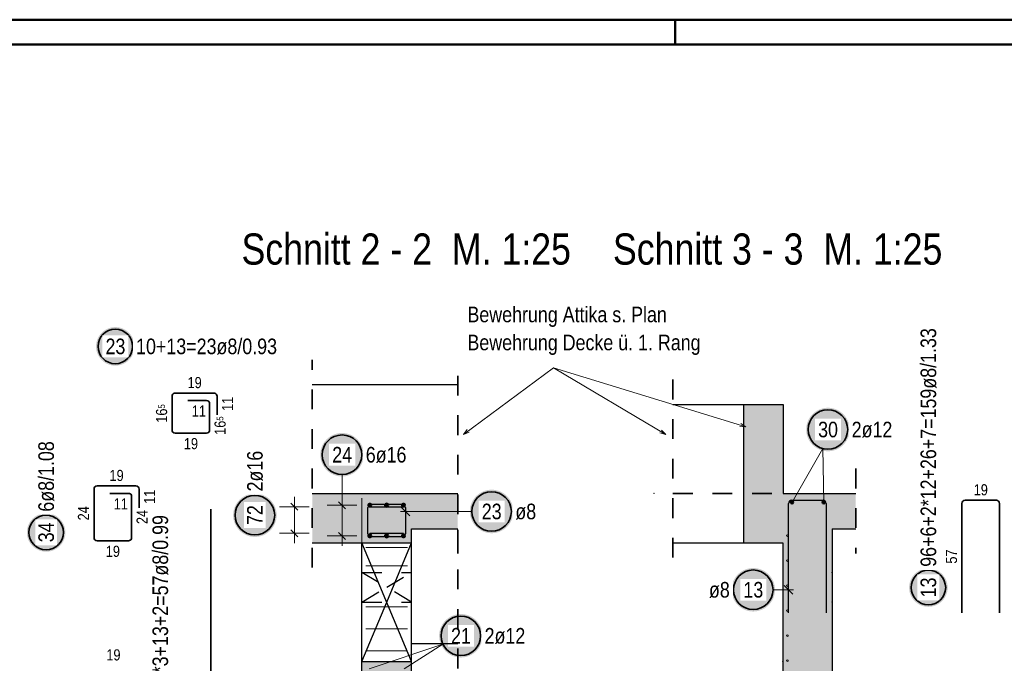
# Model space of a CAD drawing. Header units: millimetres. Extents: x -4.8 to 37.2, y -12 to 28.3.
# Tile 79 of 82: x 28.2 to 33.2, y 17.8 to 21. Entities that reach past the tile are written whole.
import ezdxf

# ---------------------------------------------------------------- set-up
doc = ezdxf.new("R2010")
doc.units = ezdxf.units.MM
doc.linetypes.add('HIDDEN', pattern=[0.375, 0.25, -0.125])
doc.layers.add('Achsen', color=7, linetype='Continuous', lineweight=20)
doc.layers.add('nplo Bewehrung', color=7, linetype='Continuous', lineweight=20)
doc.styles.add('Arial Narrow', font='ARIALN.TTF')

msp = doc.modelspace()

# ---------------------------------------------------------------- hatches: boundary and pattern name
at = {"lineweight": 25, "true_color": 0xffffff}
for points in [[(28.76707, 19.372944), (28.76701, 19.376347), (28.766832, 19.379745), (28.766536, 19.383136), (28.766121, 19.386513), (28.765589, 19.389875), (28.764939, 19.393215), (28.764174, 19.396531), (28.763293, 19.399819), (28.762298, 19.403073), (28.76119, 19.406291), (28.75997, 19.409468), (28.758641, 19.412601), (28.757202, 19.415685), (28.755657, 19.418717), (28.754007, 19.421694), (28.752255, 19.424611), (28.750401, 19.427465), (28.748449, 19.430253), (28.746401, 19.432971), (28.744259, 19.435616), (28.742026, 19.438184), (28.739705, 19.440673), (28.737299, 19.44308), (28.73481, 19.445401), (28.732242, 19.447633), (28.729597, 19.449775), (28.726879, 19.451823), (28.724091, 19.453775), (28.721237, 19.455629), (28.71832, 19.457381), (28.715343, 19.459031), (28.712311, 19.460576), (28.709227, 19.462015), (28.706094, 19.463344), (28.702917, 19.464564), (28.699699, 19.465672), (28.696444, 19.466667), (28.693157, 19.467548), (28.689841, 19.468313), (28.686501, 19.468963), (28.683139, 19.469495), (28.679761, 19.46991), (28.676371, 19.470206), (28.672973, 19.470385), (28.66957, 19.470444), (28.666167, 19.470385), (28.662769, 19.470206), (28.659378, 19.46991), (28.656, 19.469495), (28.652639, 19.468963), (28.649298, 19.468313), (28.645982, 19.467548), (28.642695, 19.466667), (28.639441, 19.465672), (28.636223, 19.464564), (28.633046, 19.463344), (28.629913, 19.462015), (28.626829, 19.460576), (28.623796, 19.459031), (28.62082, 19.457381), (28.617903, 19.455629), (28.615049, 19.453775), (28.612261, 19.451823), (28.609543, 19.449775), (28.606898, 19.447633), (28.60433, 19.445401), (28.601841, 19.44308), (28.599434, 19.440673), (28.597113, 19.438184), (28.59488, 19.435616), (28.592739, 19.432971), (28.590691, 19.430253), (28.588739, 19.427465), (28.586885, 19.424611), (28.585132, 19.421694), (28.583482, 19.418717), (28.581937, 19.415685), (28.580499, 19.412601), (28.579169, 19.409468), (28.57795, 19.406291), (28.576842, 19.403073), (28.575847, 19.399819), (28.574966, 19.396531), (28.5742, 19.393215), (28.573551, 19.389875), (28.573019, 19.386513), (28.572604, 19.383136), (28.572307, 19.379745), (28.572129, 19.376347), (28.57207, 19.372944), (28.572129, 19.369541), (28.572307, 19.366143), (28.572604, 19.362752), (28.573019, 19.359375), (28.573551, 19.356013), (28.5742, 19.352673), (28.574966, 19.349357), (28.575847, 19.346069), (28.576842, 19.342815), (28.57795, 19.339597), (28.579169, 19.33642), (28.580499, 19.333287), (28.581937, 19.330203), (28.583482, 19.327171), (28.585132, 19.324194), (28.586885, 19.321277), (28.588739, 19.318423), (28.590691, 19.315635), (28.592739, 19.312917), (28.59488, 19.310272), (28.597113, 19.307704), (28.599434, 19.305215), (28.601841, 19.302808), (28.60433, 19.300487), (28.606898, 19.298255), (28.609543, 19.296113), (28.612261, 19.294065), (28.615049, 19.292113), (28.617903, 19.290259), (28.62082, 19.288507), (28.623796, 19.286857), (28.626829, 19.285312), (28.629913, 19.283873), (28.633046, 19.282544), (28.636223, 19.281324), (28.639441, 19.280216), (28.642695, 19.279221), (28.645982, 19.27834), (28.649298, 19.277575), (28.652639, 19.276925), (28.656, 19.276393), (28.659378, 19.275978), (28.662769, 19.275681), (28.666167, 19.275503), (28.66957, 19.275444), (28.672973, 19.275503), (28.676371, 19.275681), (28.679761, 19.275978), (28.683139, 19.276393), (28.686501, 19.276925), (28.689841, 19.277575), (28.693157, 19.27834), (28.696444, 19.279221), (28.699699, 19.280216), (28.702917, 19.281324), (28.706094, 19.282544), (28.709227, 19.283873), (28.712311, 19.285312), (28.715343, 19.286857), (28.71832, 19.288507), (28.721237, 19.290259), (28.724091, 19.292113), (28.726879, 19.294065), (28.729597, 19.296113), (28.732242, 19.298255), (28.73481, 19.300487), (28.737299, 19.302808), (28.739705, 19.305215), (28.742026, 19.307704), (28.744259, 19.310272), (28.746401, 19.312917), (28.748449, 19.315635), (28.750401, 19.318423), (28.752255, 19.321277), (28.754007, 19.324194), (28.755657, 19.327171), (28.757202, 19.330203), (28.758641, 19.333287), (28.75997, 19.33642), (28.76119, 19.339597), (28.762298, 19.342815), (28.763293, 19.346069), (28.764174, 19.349357), (28.764939, 19.352673), (28.765589, 19.356013), (28.766121, 19.359375), (28.766536, 19.362752), (28.766832, 19.366143)], [(29.925443, 18.825143), (29.925376, 18.828982), (29.925175, 18.832816), (29.924841, 18.836641), (29.924373, 18.840452), (29.923772, 18.844244), (29.923039, 18.848013), (29.922176, 18.851755), (29.921182, 18.855463), (29.920059, 18.859135), (29.918809, 18.862765), (29.917433, 18.86635), (29.915933, 18.869884), (29.914311, 18.873364), (29.912567, 18.876785), (29.910706, 18.880143), (29.908729, 18.883434), (29.906637, 18.886654), (29.904435, 18.889799), (29.902124, 18.892866), (29.899708, 18.89585), (29.897189, 18.898747), (29.894571, 18.901556), (29.891856, 18.90427), (29.889048, 18.906889), (29.88615, 18.909408), (29.883166, 18.911824), (29.8801, 18.914135), (29.876954, 18.916337), (29.873734, 18.918428), (29.870443, 18.920406), (29.867085, 18.922267), (29.863664, 18.92401), (29.860184, 18.925633), (29.85665, 18.927133), (29.853065, 18.928509), (29.849435, 18.929759), (29.845763, 18.930882), (29.842055, 18.931876), (29.838314, 18.932739), (29.834545, 18.933472), (29.830752, 18.934073), (29.826941, 18.934541), (29.823116, 18.934875), (29.819282, 18.935076), (29.815443, 18.935143), (29.811604, 18.935076), (29.80777, 18.934875), (29.803945, 18.934541), (29.800134, 18.934073), (29.796342, 18.933472), (29.792573, 18.932739), (29.788832, 18.931876), (29.785123, 18.930882), (29.781451, 18.929759), (29.777821, 18.928509), (29.774236, 18.927133), (29.770702, 18.925633), (29.767222, 18.92401), (29.763801, 18.922267), (29.760443, 18.920406), (29.757152, 18.918428), (29.753932, 18.916337), (29.750787, 18.914135), (29.74772, 18.911824), (29.744737, 18.909408), (29.741839, 18.906889), (29.739031, 18.90427), (29.736316, 18.901556), (29.733697, 18.898747), (29.731178, 18.89585), (29.728762, 18.892866), (29.726451, 18.889799), (29.724249, 18.886654), (29.722158, 18.883434), (29.72018, 18.880143), (29.718319, 18.876785), (29.716576, 18.873364), (29.714953, 18.869884), (29.713453, 18.86635), (29.712077, 18.862765), (29.710827, 18.859135), (29.709704, 18.855463), (29.708711, 18.851755), (29.707847, 18.848013), (29.707114, 18.844244), (29.706514, 18.840452), (29.706046, 18.836641), (29.705711, 18.832816), (29.70551, 18.828982), (29.705443, 18.825143), (29.70551, 18.821304), (29.705711, 18.81747), (29.706046, 18.813645), (29.706514, 18.809834), (29.707114, 18.806042), (29.707847, 18.802273), (29.708711, 18.798532), (29.709704, 18.794823), (29.710827, 18.791151), (29.712077, 18.787521), (29.713453, 18.783936), (29.714953, 18.780402), (29.716576, 18.776922), (29.718319, 18.773501), (29.72018, 18.770143), (29.722158, 18.766852), (29.724249, 18.763632), (29.726451, 18.760487), (29.728762, 18.75742), (29.731178, 18.754436), (29.733697, 18.751539), (29.736316, 18.748731), (29.739031, 18.746016), (29.741839, 18.743397), (29.744737, 18.740878), (29.74772, 18.738462), (29.750787, 18.736151), (29.753932, 18.733949), (29.757152, 18.731858), (29.760443, 18.72988), (29.763801, 18.728019), (29.767222, 18.726276), (29.770702, 18.724653), (29.774236, 18.723153), (29.777821, 18.721777), (29.781451, 18.720527), (29.785123, 18.719404), (29.788832, 18.718411), (29.792573, 18.717547), (29.796342, 18.716814), (29.800134, 18.716214), (29.803945, 18.715746), (29.80777, 18.715411), (29.811604, 18.71521), (29.815443, 18.715143), (29.819282, 18.71521), (29.823116, 18.715411), (29.826941, 18.715746), (29.830752, 18.716214), (29.834545, 18.716814), (29.838314, 18.717547), (29.842055, 18.718411), (29.845763, 18.719404), (29.849435, 18.720527), (29.853065, 18.721777), (29.85665, 18.723153), (29.860184, 18.724653), (29.863664, 18.726276), (29.867085, 18.728019), (29.870443, 18.72988), (29.873734, 18.731858), (29.876954, 18.733949), (29.8801, 18.736151), (29.883166, 18.738462), (29.88615, 18.740878), (29.889048, 18.743397), (29.891856, 18.746016), (29.894571, 18.748731), (29.897189, 18.751539), (29.899708, 18.754436), (29.902124, 18.75742), (29.904435, 18.760487), (29.906637, 18.763632), (29.908729, 18.766852), (29.910706, 18.770143), (29.912567, 18.773501), (29.914311, 18.776922), (29.915933, 18.780402), (29.917433, 18.783936), (29.918809, 18.787521), (29.920059, 18.791151), (29.921182, 18.794823), (29.922176, 18.798532), (29.923039, 18.802273), (29.923772, 18.806042), (29.924373, 18.809834), (29.924841, 18.813645), (29.925175, 18.81747)], [(29.485, 18.519312), (29.484933, 18.523151), (29.484732, 18.526986), (29.484397, 18.530811), (29.483929, 18.534621), (29.483329, 18.538414), (29.482596, 18.542183), (29.481733, 18.545924), (29.480739, 18.549633), (29.479616, 18.553304), (29.478366, 18.556935), (29.47699, 18.560519), (29.47549, 18.564053), (29.473867, 18.567533), (29.472124, 18.570954), (29.470263, 18.574312), (29.468285, 18.577604), (29.466194, 18.580824), (29.463992, 18.583969), (29.461681, 18.587035), (29.459265, 18.590019), (29.456746, 18.592917), (29.454127, 18.595725), (29.451412, 18.59844), (29.448604, 18.601058), (29.445707, 18.603577), (29.442723, 18.605994), (29.439656, 18.608304), (29.436511, 18.610507), (29.433291, 18.612598), (29.43, 18.614575), (29.426642, 18.616437), (29.423221, 18.61818), (29.419741, 18.619802), (29.416207, 18.621303), (29.412622, 18.622679), (29.408992, 18.623929), (29.40532, 18.625051), (29.401611, 18.626045), (29.39787, 18.626909), (29.394101, 18.627641), (29.390309, 18.628242), (29.386498, 18.62871), (29.382673, 18.629044), (29.378839, 18.629245), (29.375, 18.629312), (29.371161, 18.629245), (29.367327, 18.629044), (29.363502, 18.62871), (29.359691, 18.628242), (29.355899, 18.627641), (29.35213, 18.626909), (29.348389, 18.626045), (29.34468, 18.625051), (29.341008, 18.623929), (29.337378, 18.622679), (29.333793, 18.621303), (29.330259, 18.619802), (29.326779, 18.61818), (29.323358, 18.616437), (29.32, 18.614575), (29.316709, 18.612598), (29.313489, 18.610507), (29.310344, 18.608304), (29.307277, 18.605994), (29.304293, 18.603577), (29.301396, 18.601058), (29.298588, 18.59844), (29.295873, 18.595725), (29.293254, 18.592917), (29.290735, 18.590019), (29.288319, 18.587035), (29.286008, 18.583969), (29.283806, 18.580824), (29.281715, 18.577604), (29.279737, 18.574312), (29.277876, 18.570954), (29.276133, 18.567533), (29.27451, 18.564053), (29.27301, 18.560519), (29.271634, 18.556935), (29.270384, 18.553304), (29.269261, 18.549633), (29.268267, 18.545924), (29.267404, 18.542183), (29.266671, 18.538414), (29.266071, 18.534621), (29.265603, 18.530811), (29.265268, 18.526986), (29.265067, 18.523151), (29.265, 18.519312), (29.265067, 18.515473), (29.265268, 18.511639), (29.265603, 18.507814), (29.266071, 18.504003), (29.266671, 18.500211), (29.267404, 18.496442), (29.268267, 18.492701), (29.269261, 18.488992), (29.270384, 18.485321), (29.271634, 18.48169), (29.27301, 18.478106), (29.27451, 18.474571), (29.276133, 18.471092), (29.277876, 18.467671), (29.279737, 18.464312), (29.281715, 18.461021), (29.283806, 18.457801), (29.286008, 18.454656), (29.288319, 18.45159), (29.290735, 18.448606), (29.293254, 18.445708), (29.295873, 18.4429), (29.298588, 18.440185), (29.301396, 18.437566), (29.304293, 18.435048), (29.307277, 18.432631), (29.310344, 18.430321), (29.313489, 18.428118), (29.316709, 18.426027), (29.32, 18.42405), (29.323358, 18.422188), (29.326779, 18.420445), (29.330259, 18.418822), (29.333793, 18.417322), (29.337378, 18.415946), (29.341008, 18.414696), (29.34468, 18.413574), (29.348389, 18.41258), (29.35213, 18.411716), (29.355899, 18.410984), (29.359691, 18.410383), (29.363502, 18.409915), (29.367327, 18.40958), (29.371161, 18.409379), (29.375, 18.409312), (29.378839, 18.409379), (29.382673, 18.40958), (29.386498, 18.409915), (29.390309, 18.410383), (29.394101, 18.410984), (29.39787, 18.411716), (29.401611, 18.41258), (29.40532, 18.413574), (29.408992, 18.414696), (29.412622, 18.415946), (29.416207, 18.417322), (29.419741, 18.418822), (29.423221, 18.420445), (29.426642, 18.422188), (29.43, 18.42405), (29.433291, 18.426027), (29.436511, 18.428118), (29.439656, 18.430321), (29.442723, 18.432631), (29.445707, 18.435048), (29.448604, 18.437566), (29.451412, 18.440185), (29.454127, 18.4429), (29.456746, 18.445708), (29.459265, 18.448606), (29.461681, 18.45159), (29.463992, 18.454656), (29.466194, 18.457801), (29.468285, 18.461021), (29.470263, 18.464312), (29.472124, 18.467671), (29.473867, 18.471092), (29.47549, 18.474571), (29.47699, 18.478106), (29.478366, 18.48169), (29.479616, 18.485321), (29.480739, 18.488992), (29.481733, 18.492701), (29.482596, 18.496442), (29.483329, 18.500211), (29.483929, 18.504003), (29.484397, 18.507814), (29.484732, 18.511639)], [(30.681451, 18.538204), (30.681384, 18.542043), (30.681183, 18.545877), (30.680848, 18.549702), (30.680381, 18.553513), (30.67978, 18.557305), (30.679047, 18.561074), (30.678184, 18.564815), (30.67719, 18.568524), (30.676067, 18.572196), (30.674817, 18.575826), (30.673441, 18.57941), (30.671941, 18.582945), (30.670318, 18.586425), (30.668575, 18.589846), (30.666714, 18.593204), (30.664736, 18.596495), (30.662645, 18.599715), (30.660443, 18.60286), (30.658132, 18.605927), (30.655716, 18.60891), (30.653197, 18.611808), (30.650578, 18.614616), (30.647863, 18.617331), (30.645055, 18.61995), (30.642158, 18.622469), (30.639174, 18.624885), (30.636107, 18.627196), (30.632962, 18.629398), (30.629742, 18.631489), (30.626451, 18.633467), (30.623093, 18.635328), (30.619672, 18.637071), (30.616192, 18.638694), (30.612658, 18.640194), (30.609073, 18.64157), (30.605443, 18.64282), (30.601771, 18.643943), (30.598062, 18.644936), (30.594321, 18.6458), (30.590552, 18.646533), (30.58676, 18.647133), (30.582949, 18.647601), (30.579124, 18.647936), (30.57529, 18.648137), (30.571451, 18.648204), (30.567612, 18.648137), (30.563778, 18.647936), (30.559953, 18.647601), (30.556142, 18.647133), (30.55235, 18.646533), (30.548581, 18.6458), (30.54484, 18.644936), (30.541131, 18.643943), (30.537459, 18.64282), (30.533829, 18.64157), (30.530244, 18.640194), (30.52671, 18.638694), (30.52323, 18.637071), (30.519809, 18.635328), (30.516451, 18.633467), (30.51316, 18.631489), (30.50994, 18.629398), (30.506795, 18.627196), (30.503728, 18.624885), (30.500744, 18.622469), (30.497847, 18.61995), (30.495039, 18.617331), (30.492324, 18.614616), (30.489705, 18.611808), (30.487186, 18.60891), (30.48477, 18.605927), (30.482459, 18.60286), (30.480257, 18.599715), (30.478166, 18.596495), (30.476188, 18.593204), (30.474327, 18.589846), (30.472584, 18.586425), (30.470961, 18.582945), (30.469461, 18.57941), (30.468085, 18.575826), (30.466835, 18.572196), (30.465712, 18.568524), (30.464719, 18.564815), (30.463855, 18.561074), (30.463122, 18.557305), (30.462522, 18.553513), (30.462054, 18.549702), (30.461719, 18.545877), (30.461518, 18.542043), (30.461451, 18.538204), (30.461518, 18.534365), (30.461719, 18.530531), (30.462054, 18.526706), (30.462522, 18.522895), (30.463122, 18.519102), (30.463855, 18.515333), (30.464719, 18.511592), (30.465712, 18.507884), (30.466835, 18.504212), (30.468085, 18.500582), (30.469461, 18.496997), (30.470961, 18.493463), (30.472584, 18.489983), (30.474327, 18.486562), (30.476188, 18.483204), (30.478166, 18.479913), (30.480257, 18.476693), (30.482459, 18.473547), (30.48477, 18.470481), (30.487186, 18.467497), (30.489705, 18.464599), (30.492324, 18.461791), (30.495039, 18.459076), (30.497847, 18.456458), (30.500744, 18.453939), (30.503728, 18.451523), (30.506795, 18.449212), (30.50994, 18.44701), (30.51316, 18.444918), (30.516451, 18.442941), (30.519809, 18.44108), (30.52323, 18.439336), (30.52671, 18.437714), (30.530244, 18.436214), (30.533829, 18.434838), (30.537459, 18.433588), (30.541131, 18.432465), (30.54484, 18.431471), (30.548581, 18.430608), (30.55235, 18.429875), (30.556142, 18.429274), (30.559953, 18.428806), (30.563778, 18.428472), (30.567612, 18.428271), (30.571451, 18.428204), (30.57529, 18.428271), (30.579124, 18.428472), (30.582949, 18.428806), (30.58676, 18.429274), (30.590552, 18.429875), (30.594321, 18.430608), (30.598062, 18.431471), (30.601771, 18.432465), (30.605443, 18.433588), (30.609073, 18.434838), (30.612658, 18.436214), (30.616192, 18.437714), (30.619672, 18.439336), (30.623093, 18.44108), (30.626451, 18.442941), (30.629742, 18.444918), (30.632962, 18.44701), (30.636107, 18.449212), (30.639174, 18.451523), (30.642158, 18.453939), (30.645055, 18.456458), (30.647863, 18.459076), (30.650578, 18.461791), (30.653197, 18.464599), (30.655716, 18.467497), (30.658132, 18.470481), (30.660443, 18.473547), (30.662645, 18.476693), (30.664736, 18.479913), (30.666714, 18.483204), (30.668575, 18.486562), (30.670318, 18.489983), (30.671941, 18.493463), (30.673441, 18.496997), (30.674817, 18.500582), (30.676067, 18.504212), (30.67719, 18.507884), (30.678184, 18.511592), (30.679047, 18.515333), (30.67978, 18.519102), (30.680381, 18.522895), (30.680848, 18.526706), (30.681183, 18.530531)], [(28.417439, 18.432166), (28.41738, 18.435568), (28.417202, 18.438967), (28.416905, 18.442357), (28.416491, 18.445735), (28.415958, 18.449096), (28.415309, 18.452437), (28.414543, 18.455753), (28.413662, 18.45904), (28.412667, 18.462295), (28.411559, 18.465513), (28.41034, 18.46869), (28.40901, 18.471823), (28.407572, 18.474907), (28.406027, 18.477939), (28.404377, 18.480916), (28.402624, 18.483833), (28.400771, 18.486687), (28.398819, 18.489475), (28.39677, 18.492193), (28.394629, 18.494838), (28.392396, 18.497406), (28.390075, 18.499895), (28.387669, 18.502301), (28.38518, 18.504622), (28.382611, 18.506855), (28.379966, 18.508997), (28.377248, 18.511045), (28.374461, 18.512997), (28.371607, 18.51485), (28.368689, 18.516603), (28.365713, 18.518253), (28.362681, 18.519798), (28.359596, 18.521236), (28.356464, 18.522566), (28.353286, 18.523786), (28.350069, 18.524894), (28.346814, 18.525889), (28.343527, 18.52677), (28.340211, 18.527535), (28.33687, 18.528184), (28.333509, 18.528717), (28.330131, 18.529132), (28.326741, 18.529428), (28.323342, 18.529606), (28.319939, 18.529666), (28.316537, 18.529606), (28.313138, 18.529428), (28.309748, 18.529132), (28.30637, 18.528717), (28.303009, 18.528184), (28.299668, 18.527535), (28.296352, 18.52677), (28.293065, 18.525889), (28.28981, 18.524894), (28.286592, 18.523786), (28.283415, 18.522566), (28.280283, 18.521236), (28.277198, 18.519798), (28.274166, 18.518253), (28.271189, 18.516603), (28.268272, 18.51485), (28.265418, 18.512997), (28.26263, 18.511045), (28.259912, 18.508997), (28.257268, 18.506855), (28.254699, 18.504622), (28.25221, 18.502301), (28.249804, 18.499895), (28.247483, 18.497406), (28.24525, 18.494838), (28.243108, 18.492193), (28.24106, 18.489475), (28.239108, 18.486687), (28.237255, 18.483833), (28.235502, 18.480916), (28.233852, 18.477939), (28.232307, 18.474907), (28.230869, 18.471823), (28.229539, 18.46869), (28.228319, 18.465513), (28.227211, 18.462295), (28.226216, 18.45904), (28.225336, 18.455753), (28.22457, 18.452437), (28.223921, 18.449096), (28.223388, 18.445735), (28.222973, 18.442357), (28.222677, 18.438967), (28.222499, 18.435568), (28.222439, 18.432166), (28.222499, 18.428763), (28.222677, 18.425364), (28.222973, 18.421974), (28.223388, 18.418596), (28.223921, 18.415235), (28.22457, 18.411894), (28.225336, 18.408578), (28.226216, 18.405291), (28.227211, 18.402037), (28.228319, 18.398819), (28.229539, 18.395642), (28.230869, 18.392509), (28.232307, 18.389425), (28.233852, 18.386392), (28.235502, 18.383416), (28.237255, 18.380499), (28.239108, 18.377644), (28.24106, 18.374857), (28.243108, 18.372139), (28.24525, 18.369494), (28.247483, 18.366925), (28.249804, 18.364437), (28.25221, 18.36203), (28.254699, 18.359709), (28.257268, 18.357476), (28.259912, 18.355335), (28.26263, 18.353287), (28.265418, 18.351335), (28.268272, 18.349481), (28.271189, 18.347728), (28.274166, 18.346078), (28.277198, 18.344533), (28.280283, 18.343095), (28.283415, 18.341765), (28.286592, 18.340546), (28.28981, 18.339438), (28.293065, 18.338443), (28.296352, 18.337562), (28.299668, 18.336796), (28.303009, 18.336147), (28.30637, 18.335615), (28.309748, 18.3352), (28.313138, 18.334903), (28.316537, 18.334725), (28.319939, 18.334666), (28.323342, 18.334725), (28.326741, 18.334903), (28.330131, 18.3352), (28.333509, 18.335615), (28.33687, 18.336147), (28.340211, 18.336796), (28.343527, 18.337562), (28.346814, 18.338443), (28.350069, 18.339438), (28.353286, 18.340546), (28.356464, 18.341765), (28.359596, 18.343095), (28.362681, 18.344533), (28.365713, 18.346078), (28.368689, 18.347728), (28.371607, 18.349481), (28.374461, 18.351335), (28.377248, 18.353287), (28.379966, 18.355335), (28.382611, 18.357476), (28.38518, 18.359709), (28.387669, 18.36203), (28.390075, 18.364437), (28.392396, 18.366925), (28.394629, 18.369494), (28.39677, 18.372139), (28.398819, 18.374857), (28.400771, 18.377644), (28.402624, 18.380499), (28.404377, 18.383416), (28.406027, 18.386392), (28.407572, 18.389425), (28.40901, 18.392509), (28.41034, 18.395642), (28.411559, 18.398819), (28.412667, 18.402037), (28.413662, 18.405291), (28.414543, 18.408578), (28.415309, 18.411894), (28.415958, 18.415235), (28.416491, 18.418596), (28.416905, 18.421974), (28.417202, 18.425364)], [(32.003915, 18.142217), (32.003848, 18.146056), (32.003647, 18.14989), (32.003313, 18.153715), (32.002845, 18.157526), (32.002244, 18.161318), (32.001512, 18.165087), (32.000648, 18.168828), (31.999654, 18.172537), (31.998532, 18.176209), (31.997281, 18.179839), (31.995906, 18.183424), (31.994405, 18.186958), (31.992783, 18.190438), (31.99104, 18.193859), (31.989178, 18.197217), (31.987201, 18.200508), (31.985109, 18.203728), (31.982907, 18.206873), (31.980596, 18.20994), (31.97818, 18.212924), (31.975661, 18.215821), (31.973043, 18.218629), (31.970328, 18.221344), (31.96752, 18.223963), (31.964622, 18.226482), (31.961638, 18.228898), (31.958572, 18.231209), (31.955427, 18.233411), (31.952206, 18.235502), (31.948915, 18.23748), (31.945557, 18.239341), (31.942136, 18.241084), (31.938656, 18.242707), (31.935122, 18.244207), (31.931538, 18.245583), (31.927907, 18.246833), (31.924235, 18.247956), (31.920527, 18.24895), (31.916786, 18.249813), (31.913017, 18.250546), (31.909224, 18.251147), (31.905413, 18.251614), (31.901589, 18.251949), (31.897754, 18.25215), (31.893915, 18.252217), (31.890076, 18.25215), (31.886242, 18.251949), (31.882417, 18.251614), (31.878606, 18.251147), (31.874814, 18.250546), (31.871045, 18.249813), (31.867304, 18.24895), (31.863595, 18.247956), (31.859923, 18.246833), (31.856293, 18.245583), (31.852709, 18.244207), (31.849174, 18.242707), (31.845694, 18.241084), (31.842273, 18.239341), (31.838915, 18.23748), (31.835624, 18.235502), (31.832404, 18.233411), (31.829259, 18.231209), (31.826193, 18.228898), (31.823209, 18.226482), (31.820311, 18.223963), (31.817503, 18.221344), (31.814788, 18.218629), (31.812169, 18.215821), (31.80965, 18.212924), (31.807234, 18.20994), (31.804923, 18.206873), (31.802721, 18.203728), (31.80063, 18.200508), (31.798653, 18.197217), (31.796791, 18.193859), (31.795048, 18.190438), (31.793425, 18.186958), (31.791925, 18.183424), (31.790549, 18.179839), (31.789299, 18.176209), (31.788177, 18.172537), (31.787183, 18.168828), (31.786319, 18.165087), (31.785586, 18.161318), (31.784986, 18.157526), (31.784518, 18.153715), (31.784183, 18.14989), (31.783982, 18.146056), (31.783915, 18.142217), (31.783982, 18.138378), (31.784183, 18.134544), (31.784518, 18.130719), (31.784986, 18.126908), (31.785586, 18.123116), (31.786319, 18.119347), (31.787183, 18.115606), (31.788177, 18.111897), (31.789299, 18.108225), (31.790549, 18.104595), (31.791925, 18.10101), (31.793425, 18.097476), (31.795048, 18.093996), (31.796791, 18.090575), (31.798653, 18.087217), (31.80063, 18.083926), (31.802721, 18.080706), (31.804923, 18.077561), (31.807234, 18.074494), (31.80965, 18.07151), (31.812169, 18.068613), (31.814788, 18.065805), (31.817503, 18.06309), (31.820311, 18.060471), (31.823209, 18.057952), (31.826193, 18.055536), (31.829259, 18.053225), (31.832404, 18.051023), (31.835624, 18.048932), (31.838915, 18.046954), (31.842273, 18.045093), (31.845694, 18.04335), (31.849174, 18.041727), (31.852709, 18.040227), (31.856293, 18.038851), (31.859923, 18.037601), (31.863595, 18.036478), (31.867304, 18.035484), (31.871045, 18.034621), (31.874814, 18.033888), (31.878606, 18.033288), (31.882417, 18.03282), (31.886242, 18.032485), (31.890076, 18.032284), (31.893915, 18.032217), (31.897754, 18.032284), (31.901589, 18.032485), (31.905413, 18.03282), (31.909224, 18.033288), (31.913017, 18.033888), (31.916786, 18.034621), (31.920527, 18.035484), (31.924235, 18.036478), (31.927907, 18.037601), (31.931538, 18.038851), (31.935122, 18.040227), (31.938656, 18.041727), (31.942136, 18.04335), (31.945557, 18.045093), (31.948915, 18.046954), (31.952206, 18.048932), (31.955427, 18.051023), (31.958572, 18.053225), (31.961638, 18.055536), (31.964622, 18.057952), (31.96752, 18.060471), (31.970328, 18.06309), (31.973043, 18.065805), (31.975661, 18.068613), (31.97818, 18.07151), (31.980596, 18.074494), (31.982907, 18.077561), (31.985109, 18.080706), (31.987201, 18.083926), (31.989178, 18.087217), (31.99104, 18.090575), (31.992783, 18.093996), (31.994405, 18.097476), (31.995906, 18.10101), (31.997281, 18.104595), (31.998532, 18.108225), (31.999654, 18.111897), (32.000648, 18.115606), (32.001512, 18.119347), (32.002244, 18.123116), (32.002845, 18.126908), (32.003313, 18.130719), (32.003647, 18.134544)], [(32.876568, 18.153362), (32.876509, 18.156765), (32.876331, 18.160163), (32.876034, 18.163554), (32.875619, 18.166931), (32.875087, 18.170293), (32.874438, 18.173634), (32.873672, 18.176949), (32.872791, 18.180237), (32.871796, 18.183491), (32.870688, 18.186709), (32.869469, 18.189886), (32.868139, 18.193019), (32.866701, 18.196103), (32.865156, 18.199136), (32.863506, 18.202112), (32.861753, 18.205029), (32.859899, 18.207883), (32.857947, 18.210671), (32.855899, 18.213389), (32.853758, 18.216034), (32.851525, 18.218602), (32.849204, 18.221091), (32.846797, 18.223498), (32.844308, 18.225819), (32.84174, 18.228051), (32.839095, 18.230193), (32.836377, 18.232241), (32.833589, 18.234193), (32.830735, 18.236047), (32.827818, 18.2378), (32.824842, 18.23945), (32.821809, 18.240995), (32.818725, 18.242433), (32.815592, 18.243763), (32.812415, 18.244982), (32.809197, 18.24609), (32.805943, 18.247085), (32.802656, 18.247966), (32.79934, 18.248732), (32.795999, 18.249381), (32.792638, 18.249913), (32.78926, 18.250328), (32.785869, 18.250625), (32.782471, 18.250803), (32.779068, 18.250862), (32.775665, 18.250803), (32.772267, 18.250625), (32.768877, 18.250328), (32.765499, 18.249913), (32.762137, 18.249381), (32.758797, 18.248732), (32.755481, 18.247966), (32.752194, 18.247085), (32.748939, 18.24609), (32.745721, 18.244982), (32.742544, 18.243763), (32.739411, 18.242433), (32.736327, 18.240995), (32.733295, 18.23945), (32.730318, 18.2378), (32.727401, 18.236047), (32.724547, 18.234193), (32.721759, 18.232241), (32.719041, 18.230193), (32.716396, 18.228051), (32.713828, 18.225819), (32.711339, 18.223498), (32.708933, 18.221091), (32.706612, 18.218602), (32.704379, 18.216034), (32.702237, 18.213389), (32.700189, 18.210671), (32.698237, 18.207883), (32.696383, 18.205029), (32.694631, 18.202112), (32.692981, 18.199136), (32.691436, 18.196103), (32.689998, 18.193019), (32.688668, 18.189886), (32.687448, 18.186709), (32.68634, 18.183491), (32.685345, 18.180237), (32.684464, 18.176949), (32.683699, 18.173634), (32.683049, 18.170293), (32.682517, 18.166931), (32.682102, 18.163554), (32.681806, 18.160163), (32.681628, 18.156765), (32.681568, 18.153362), (32.681628, 18.149959), (32.681806, 18.146561), (32.682102, 18.143171), (32.682517, 18.139793), (32.683049, 18.136431), (32.683699, 18.133091), (32.684464, 18.129775), (32.685345, 18.126487), (32.68634, 18.123233), (32.687448, 18.120015), (32.688668, 18.116838), (32.689998, 18.113705), (32.691436, 18.110621), (32.692981, 18.107589), (32.694631, 18.104612), (32.696383, 18.101695), (32.698237, 18.098841), (32.700189, 18.096053), (32.702237, 18.093335), (32.704379, 18.09069), (32.706612, 18.088122), (32.708933, 18.085633), (32.711339, 18.083226), (32.713828, 18.080905), (32.716396, 18.078673), (32.719041, 18.076531), (32.721759, 18.074483), (32.724547, 18.072531), (32.727401, 18.070677), (32.730318, 18.068925), (32.733295, 18.067275), (32.736327, 18.06573), (32.739411, 18.064291), (32.742544, 18.062962), (32.745721, 18.061742), (32.748939, 18.060634), (32.752194, 18.059639), (32.755481, 18.058758), (32.758797, 18.057993), (32.762137, 18.057343), (32.765499, 18.056811), (32.768877, 18.056396), (32.772267, 18.0561), (32.775665, 18.055922), (32.779068, 18.055862), (32.782471, 18.055922), (32.785869, 18.0561), (32.78926, 18.056396), (32.792638, 18.056811), (32.795999, 18.057343), (32.79934, 18.057993), (32.802656, 18.058758), (32.805943, 18.059639), (32.809197, 18.060634), (32.812415, 18.061742), (32.815592, 18.062962), (32.818725, 18.064291), (32.821809, 18.06573), (32.824842, 18.067275), (32.827818, 18.068925), (32.830735, 18.070677), (32.833589, 18.072531), (32.836377, 18.074483), (32.839095, 18.076531), (32.84174, 18.078673), (32.844308, 18.080905), (32.846797, 18.083226), (32.849204, 18.085633), (32.851525, 18.088122), (32.853758, 18.09069), (32.855899, 18.093335), (32.857947, 18.096053), (32.859899, 18.098841), (32.861753, 18.101695), (32.863506, 18.104612), (32.865156, 18.107589), (32.866701, 18.110621), (32.868139, 18.113705), (32.869469, 18.116838), (32.870688, 18.120015), (32.871796, 18.123233), (32.872791, 18.126487), (32.873672, 18.129775), (32.874438, 18.133091), (32.875087, 18.136431), (32.875619, 18.139793), (32.876034, 18.143171), (32.876331, 18.146561)]]:
    msp.add_hatch(color=7, dxfattribs=at).paths.add_polyline_path(points)
at = {"lineweight": 13, "true_color": 0xd7ffd7}
for points in [[(32.045147, 18.6298), (32.045147, 19.0798), (31.845147, 19.0798), (31.845147, 18.6298)], [(30.166216, 18.4498), (30.400302, 18.4498), (30.400302, 18.6298), (29.665246, 18.6298), (29.665246, 18.3798), (30.166216, 18.3798)], [(32.29272, 18.4498), (32.411658, 18.4498), (32.411658, 18.6298), (31.845147, 18.6298), (31.845147, 18.3798), (32.29272, 18.3798)], [(32.04272, 17.496413), (32.29272, 17.496413), (32.29272, 18.3798), (32.04272, 18.3798)], [(29.916216, 15.4498), (30.166216, 15.4498), (30.166216, 17.7798), (29.916216, 17.7798)]]:
    msp.add_hatch(color=254, dxfattribs=at).paths.add_polyline_path(points)
at = {"lineweight": 50, "true_color": 0xffffff}
for points in [[(32.381445, 18.95259), (32.381378, 18.956429), (32.381177, 18.960263), (32.380843, 18.964088), (32.380375, 18.967899), (32.379774, 18.971691), (32.379041, 18.97546), (32.378178, 18.979201), (32.377184, 18.98291), (32.376061, 18.986582), (32.374811, 18.990212), (32.373435, 18.993796), (32.371935, 18.997331), (32.370312, 19.000811), (32.368569, 19.004232), (32.366708, 19.00759), (32.36473, 19.010881), (32.362639, 19.014101), (32.360437, 19.017246), (32.358126, 19.020312), (32.35571, 19.023296), (32.353191, 19.026194), (32.350573, 19.029002), (32.347858, 19.031717), (32.34505, 19.034336), (32.342152, 19.036855), (32.339168, 19.039271), (32.336102, 19.041582), (32.332956, 19.043784), (32.329736, 19.045875), (32.326445, 19.047852), (32.323087, 19.049714), (32.319666, 19.051457), (32.316186, 19.05308), (32.312652, 19.05458), (32.309067, 19.055956), (32.305437, 19.057206), (32.301765, 19.058328), (32.298057, 19.059322), (32.294315, 19.060186), (32.290546, 19.060919), (32.286754, 19.061519), (32.282943, 19.061987), (32.279118, 19.062322), (32.275284, 19.062523), (32.271445, 19.06259), (32.267606, 19.062523), (32.263772, 19.062322), (32.259947, 19.061987), (32.256136, 19.061519), (32.252344, 19.060919), (32.248575, 19.060186), (32.244834, 19.059322), (32.241125, 19.058328), (32.237453, 19.057206), (32.233823, 19.055956), (32.230238, 19.05458), (32.226704, 19.05308), (32.223224, 19.051457), (32.219803, 19.049714), (32.216445, 19.047852), (32.213154, 19.045875), (32.209934, 19.043784), (32.206789, 19.041582), (32.203722, 19.039271), (32.200739, 19.036855), (32.197841, 19.034336), (32.195033, 19.031717), (32.192318, 19.029002), (32.189699, 19.026194), (32.18718, 19.023296), (32.184764, 19.020312), (32.182453, 19.017246), (32.180251, 19.014101), (32.17816, 19.010881), (32.176182, 19.00759), (32.174321, 19.004232), (32.172578, 19.000811), (32.170955, 18.997331), (32.169455, 18.993796), (32.168079, 18.990212), (32.166829, 18.986582), (32.165706, 18.98291), (32.164713, 18.979201), (32.163849, 18.97546), (32.163116, 18.971691), (32.162516, 18.967899), (32.162048, 18.964088), (32.161713, 18.960263), (32.161512, 18.956429), (32.161445, 18.95259), (32.161512, 18.948751), (32.161713, 18.944916), (32.162048, 18.941092), (32.162516, 18.937281), (32.163116, 18.933488), (32.163849, 18.929719), (32.164713, 18.925978), (32.165706, 18.92227), (32.166829, 18.918598), (32.168079, 18.914967), (32.169455, 18.911383), (32.170955, 18.907849), (32.172578, 18.904369), (32.174321, 18.900948), (32.176182, 18.89759), (32.17816, 18.894299), (32.180251, 18.891078), (32.182453, 18.887933), (32.184764, 18.884867), (32.18718, 18.881883), (32.189699, 18.878985), (32.192318, 18.876177), (32.195033, 18.873462), (32.197841, 18.870844), (32.200739, 18.868325), (32.203722, 18.865908), (32.206789, 18.863598), (32.209934, 18.861396), (32.213154, 18.859304), (32.216445, 18.857327), (32.219803, 18.855465), (32.223224, 18.853722), (32.226704, 18.8521), (32.230238, 18.850599), (32.233823, 18.849223), (32.237453, 18.847973), (32.241125, 18.846851), (32.244834, 18.845857), (32.248575, 18.844993), (32.252344, 18.844261), (32.256136, 18.84366), (32.259947, 18.843192), (32.263772, 18.842858), (32.267606, 18.842657), (32.271445, 18.84259), (32.275284, 18.842657), (32.279118, 18.842858), (32.282943, 18.843192), (32.286754, 18.84366), (32.290546, 18.844261), (32.294315, 18.844993), (32.298057, 18.845857), (32.301765, 18.846851), (32.305437, 18.847973), (32.309067, 18.849223), (32.312652, 18.850599), (32.316186, 18.8521), (32.319666, 18.853722), (32.323087, 18.855465), (32.326445, 18.857327), (32.329736, 18.859304), (32.332956, 18.861396), (32.336102, 18.863598), (32.339168, 18.865908), (32.342152, 18.868325), (32.34505, 18.870844), (32.347858, 18.873462), (32.350573, 18.876177), (32.353191, 18.878985), (32.35571, 18.881883), (32.358126, 18.884867), (32.360437, 18.887933), (32.362639, 18.891078), (32.36473, 18.894299), (32.366708, 18.89759), (32.368569, 18.900948), (32.370312, 18.904369), (32.371935, 18.907849), (32.373435, 18.911383), (32.374811, 18.914967), (32.376061, 18.918598), (32.377184, 18.92227), (32.378178, 18.925978), (32.379041, 18.929719), (32.379774, 18.933488), (32.380375, 18.937281), (32.380843, 18.941092), (32.381177, 18.944916)], [(30.526087, 17.909553), (30.52602, 17.913392), (30.525819, 17.917226), (30.525484, 17.921051), (30.525016, 17.924862), (30.524415, 17.928654), (30.523683, 17.932423), (30.522819, 17.936164), (30.521825, 17.939873), (30.520703, 17.943545), (30.519453, 17.947175), (30.518077, 17.950759), (30.516577, 17.954294), (30.514954, 17.957774), (30.513211, 17.961195), (30.511349, 17.964553), (30.509372, 17.967844), (30.507281, 17.971064), (30.505078, 17.974209), (30.502768, 17.977276), (30.500351, 17.980259), (30.497833, 17.983157), (30.495214, 17.985965), (30.492499, 17.98868), (30.489691, 17.991299), (30.486793, 17.993818), (30.483809, 17.996234), (30.480743, 17.998545), (30.477598, 18.000747), (30.474378, 18.002838), (30.471087, 18.004816), (30.467728, 18.006677), (30.464307, 18.00842), (30.460828, 18.010043), (30.457293, 18.011543), (30.453709, 18.012919), (30.450078, 18.014169), (30.446407, 18.015292), (30.442698, 18.016285), (30.438957, 18.017149), (30.435188, 18.017882), (30.431396, 18.018482), (30.427585, 18.01895), (30.42376, 18.019285), (30.419926, 18.019486), (30.416087, 18.019553), (30.412248, 18.019486), (30.408413, 18.019285), (30.404588, 18.01895), (30.400778, 18.018482), (30.396985, 18.017882), (30.393216, 18.017149), (30.389475, 18.016285), (30.385766, 18.015292), (30.382095, 18.014169), (30.378464, 18.012919), (30.37488, 18.011543), (30.371346, 18.010043), (30.367866, 18.00842), (30.364445, 18.006677), (30.361087, 18.004816), (30.357795, 18.002838), (30.354575, 18.000747), (30.35143, 17.998545), (30.348364, 17.996234), (30.34538, 17.993818), (30.342482, 17.991299), (30.339674, 17.98868), (30.336959, 17.985965), (30.334341, 17.983157), (30.331822, 17.980259), (30.329405, 17.977276), (30.327095, 17.974209), (30.324892, 17.971064), (30.322801, 17.967844), (30.320824, 17.964553), (30.318962, 17.961195), (30.317219, 17.957774), (30.315597, 17.954294), (30.314096, 17.950759), (30.31272, 17.947175), (30.31147, 17.943545), (30.310348, 17.939873), (30.309354, 17.936164), (30.30849, 17.932423), (30.307758, 17.928654), (30.307157, 17.924862), (30.306689, 17.921051), (30.306355, 17.917226), (30.306154, 17.913392), (30.306087, 17.909553), (30.306154, 17.905714), (30.306355, 17.90188), (30.306689, 17.898055), (30.307157, 17.894244), (30.307758, 17.890451), (30.30849, 17.886682), (30.309354, 17.882941), (30.310348, 17.879233), (30.31147, 17.875561), (30.31272, 17.871931), (30.314096, 17.868346), (30.315597, 17.864812), (30.317219, 17.861332), (30.318962, 17.857911), (30.320824, 17.854553), (30.322801, 17.851262), (30.324892, 17.848042), (30.327095, 17.844896), (30.329405, 17.84183), (30.331822, 17.838846), (30.334341, 17.835948), (30.336959, 17.83314), (30.339674, 17.830425), (30.342482, 17.827807), (30.34538, 17.825288), (30.348364, 17.822872), (30.35143, 17.820561), (30.354575, 17.818359), (30.357795, 17.816267), (30.361087, 17.81429), (30.364445, 17.812429), (30.367866, 17.810685), (30.371346, 17.809063), (30.37488, 17.807563), (30.378464, 17.806187), (30.382095, 17.804937), (30.385766, 17.803814), (30.389475, 17.80282), (30.393216, 17.801957), (30.396985, 17.801224), (30.400778, 17.800623), (30.404588, 17.800155), (30.408413, 17.799821), (30.412248, 17.79962), (30.416087, 17.799553), (30.419926, 17.79962), (30.42376, 17.799821), (30.427585, 17.800155), (30.431396, 17.800623), (30.435188, 17.801224), (30.438957, 17.801957), (30.442698, 17.80282), (30.446407, 17.803814), (30.450078, 17.804937), (30.453709, 17.806187), (30.457293, 17.807563), (30.460828, 17.809063), (30.464307, 17.810685), (30.467728, 17.812429), (30.471087, 17.81429), (30.474378, 17.816267), (30.477598, 17.818359), (30.480743, 17.820561), (30.483809, 17.822872), (30.486793, 17.825288), (30.489691, 17.827807), (30.492499, 17.830425), (30.495214, 17.83314), (30.497833, 17.835948), (30.500351, 17.838846), (30.502768, 17.84183), (30.505078, 17.844896), (30.507281, 17.848042), (30.509372, 17.851262), (30.511349, 17.854553), (30.513211, 17.857911), (30.514954, 17.861332), (30.516577, 17.864812), (30.518077, 17.868346), (30.519453, 17.871931), (30.520703, 17.875561), (30.521825, 17.879233), (30.522819, 17.882941), (30.523683, 17.886682), (30.524415, 17.890451), (30.525016, 17.894244), (30.525484, 17.898055), (30.525819, 17.90188)]]:
    msp.add_hatch(color=7, dxfattribs=at).paths.add_polyline_path(points)

# ---------------------------------------------------------------- linework, layer by layer
at = {"color": 4, "linetype": 'Continuous', "lineweight": 50}
for p, q in [((36.25, 21.025), (0, 21.025)), ((36.125, 20.9), (0.5, 20.9))]:
    msp.add_line(p, q, dxfattribs=at)
at = {"color": 4, "linetype": 'Continuous', "lineweight": 50, "ltscale": 4}
msp.add_line((31.5, 21.025), (31.5, 20.9), dxfattribs=at)
at = {"color": 2, "linetype": 'HIDDEN', "lineweight": 35, "ltscale": 0.25}
for p, q in [((29.665246, 18.2548), (29.665246, 19.3048)), ((30.400302, 18.3248), (30.400302, 19.3048)), ((31.487846, 19.2048), (31.487846, 18.2548)), ((32.411658, 18.7548), (32.411658, 18.3248)), ((31.487846, 18.6298), (32.045147, 18.6298))]:
    msp.add_line(p, q, dxfattribs=at)
at = {"color": 5, "linetype": 'Continuous', "lineweight": 18}
for p, q in [((30.883933, 19.264917), (30.428926, 18.927496)), ((30.883933, 19.264917), (31.451414, 18.927496)), ((30.883933, 19.264917), (31.856933, 18.966555)), ((31.856933, 18.966555), (31.825894, 18.967664)), ((31.830607, 18.983035), (31.856933, 18.966555)), ((30.428926, 18.927496), (30.448235, 18.951822)), ((30.457811, 18.938909), (30.428926, 18.927496)), ((31.451414, 18.927496), (31.421519, 18.935919)), ((31.429736, 18.949737), (31.451414, 18.927496)), ((32.090147, 18.5848), (32.245939, 18.855897)), ((32.250147, 18.5848), (32.245939, 18.855897)), ((29.815443, 18.725143), (29.815443, 18.6198)), ((29.815443, 18.3648), (29.815443, 18.6198)), ((29.575, 18.3778), (29.575, 18.6118)), ((29.740443, 18.5698), (29.890443, 18.5698)), ((29.740443, 18.5698), (29.890443, 18.5698)), ((29.740443, 18.5698), (29.890443, 18.5698)), ((29.5, 18.5618), (29.65, 18.5618)), ((30.471451, 18.538204), (30.111216, 18.538204)), ((29.5, 18.4278), (29.65, 18.4278)), ((29.740443, 18.4148), (29.890443, 18.4148)), ((29.740443, 18.4148), (29.890443, 18.4148)), ((29.740443, 18.4148), (29.890443, 18.4148)), ((29.916216, 17.7798), (29.916216, 18.3798)), ((30.166216, 17.7798), (30.166216, 18.3798)), ((31.993915, 18.142217), (32.09772, 18.142217)), ((29.953216, 17.7428), (30.325449, 17.867306)), ((30.129216, 17.7428), (30.325449, 17.867306))]:
    msp.add_line(p, q, dxfattribs=at)
at = {"color": 3, "linetype": 'Continuous', "lineweight": 25}
for p, q in [((29.665246, 19.1798), (30.400302, 19.1798)), ((31.845147, 19.0798), (32.045147, 19.0798)), ((31.845147, 19.0798), (31.845147, 18.6298)), ((32.045147, 19.0798), (32.045147, 18.6298)), ((29.665246, 18.6298), (30.400302, 18.6298)), ((31.845147, 18.6298), (31.845147, 18.3798)), ((32.045147, 18.6298), (32.411658, 18.6298)), ((29.557322, 18.579477), (29.592678, 18.544122)), ((29.797766, 18.587477), (29.833121, 18.552122)), ((29.797766, 18.587477), (29.833121, 18.552122)), ((29.797766, 18.587477), (29.833121, 18.552122)), ((29.962216, 18.5748), (30.120216, 18.5748)), ((30.026216, 18.5748), (30.120216, 18.5748)), ((32.07272, 18.0248), (32.07272, 18.5788)), ((32.08872, 18.5948), (32.24672, 18.5948)), ((32.26272, 18.5788), (32.26272, 18.0248)), ((29.946216, 18.4258), (29.946216, 18.5588)), ((29.956216, 18.5618), (30.126216, 18.5618)), ((30.114118, 18.560301), (30.158313, 18.516107)), ((30.136216, 18.5588), (30.136216, 18.4258)), ((30.136216, 18.5588), (30.136216, 18.4648)), ((29.557322, 18.445478), (29.592678, 18.410122)), ((29.797766, 18.432477), (29.833121, 18.397122)), ((29.797766, 18.432477), (29.833121, 18.397122)), ((29.797766, 18.432477), (29.833121, 18.397122)), ((29.956216, 18.4278), (30.126216, 18.4278)), ((30.166216, 18.3798), (30.166216, 18.4498)), ((30.166216, 18.4498), (30.400302, 18.4498)), ((32.29272, 18.4498), (32.411658, 18.4498)), ((32.29272, 18.4498), (32.29272, 18.3798)), ((29.665246, 18.3798), (30.166216, 18.3798)), ((29.916216, 17.7798), (29.916216, 18.3798)), ((30.120216, 18.4098), (29.962216, 18.4098)), ((30.166216, 17.7798), (30.166216, 18.3798)), ((31.845147, 18.3798), (32.04272, 18.3798)), ((32.04272, 18.3798), (32.04272, 17.496413)), ((32.29272, 18.3798), (32.29272, 17.496413)), ((32.094817, 18.12012), (32.050623, 18.164314)), ((29.916216, 15.4498), (29.916216, 17.7798)), ((29.916216, 17.7798), (30.166216, 17.7798)), ((30.166216, 15.4498), (30.166216, 17.7798))]:
    msp.add_line(p, q, dxfattribs=at)
at = {"color": 2, "linetype": 'Continuous', "lineweight": 35}
for p, q in [((28.956377, 18.950332), (28.956377, 19.120832)), ((28.972377, 19.136832), (29.167877, 19.136832)), ((29.183877, 19.120832), (29.183877, 19.026832)), ((29.036377, 19.099332), (29.130377, 19.099332)), ((29.146377, 19.083332), (29.146377, 18.950332)), ((29.130377, 18.934332), (28.972377, 18.934332)), ((28.57783, 18.6673), (28.77333, 18.6673)), ((28.56183, 18.4058), (28.56183, 18.6513)), ((28.64183, 18.6298), (28.73583, 18.6298)), ((28.75183, 18.6138), (28.75183, 18.4058)), ((28.78933, 18.6513), (28.78933, 18.5573)), ((32.948679, 18.0248), (32.948679, 18.5788)), ((32.964679, 18.5948), (33.122679, 18.5948)), ((33.138679, 18.5788), (33.138679, 18.0248)), ((29.152169, 18.549806), (29.152169, 15.449806)), ((28.73583, 18.3898), (28.57783, 18.3898))]:
    msp.add_line(p, q, dxfattribs=at)
at = {"color": 3, "linetype": 'HIDDEN', "lineweight": 25, "ltscale": 0.25}
for p, q in [((29.916216, 18.2298), (30.166216, 18.2298)), ((29.916216, 18.0798), (30.166216, 18.0798))]:
    msp.add_line(p, q, dxfattribs=at)
at = {"color": 2, "linetype": 'Continuous', "lineweight": 35}
for centre, radius in [((28.66957, 19.372944), 0.0875), ((32.271445, 18.95259), 0.1), ((29.815443, 18.825143), 0.1), ((29.375, 18.519312), 0.1), ((30.571451, 18.538204), 0.1), ((28.319939, 18.432166), 0.0875), ((31.893915, 18.142217), 0.1), ((32.779068, 18.153362), 0.0875), ((30.416087, 17.909553), 0.1)]:
    msp.add_circle(centre, radius, dxfattribs=at)
at = {"color": 9, "linetype": 'Continuous', "lineweight": 0}
for centre in [(31.39175, 18.6298), (32.726807, 18.6298), (32.29272, 18.2298), (32.29272, 18.0798), (32.04272, 17.7798)]:
    msp.add_circle(centre, 0.00111, dxfattribs=at)
at = {"color": 4, "linetype": 'Continuous', "lineweight": 50}
for centre, radius in [((29.956216, 18.5698), 0.008), ((29.956216, 18.5698), 0.008), ((29.956216, 18.5698), 0.0072), ((29.956216, 18.5698), 0.0056), ((29.956216, 18.5698), 0.004), ((29.956216, 18.5698), 0.0024), ((29.956216, 18.5698), 0.0008), ((30.041216, 18.5698), 0.008), ((30.041216, 18.5698), 0.008), ((30.041216, 18.5698), 0.0072), ((30.041216, 18.5698), 0.0056), ((30.041216, 18.5698), 0.004), ((30.041216, 18.5698), 0.0024), ((30.041216, 18.5698), 0.0008), ((30.126216, 18.5698), 0.008), ((30.126216, 18.5698), 0.008), ((30.126216, 18.5698), 0.0072), ((30.126216, 18.5698), 0.0056), ((30.126216, 18.5698), 0.004), ((30.126216, 18.5698), 0.0024), ((30.126216, 18.5698), 0.0008), ((32.090147, 18.5848), 0.006), ((32.090147, 18.5848), 0.006), ((32.090147, 18.5848), 0.0054), ((32.090147, 18.5848), 0.0042), ((32.090147, 18.5848), 0.003), ((32.090147, 18.5848), 0.0018), ((32.090147, 18.5848), 0.0006), ((32.250147, 18.5848), 0.006), ((32.250147, 18.5848), 0.006), ((32.250147, 18.5848), 0.0054), ((32.250147, 18.5848), 0.0042), ((32.250147, 18.5848), 0.003), ((32.250147, 18.5848), 0.0018), ((32.250147, 18.5848), 0.0006), ((29.956216, 18.4148), 0.008), ((29.956216, 18.4148), 0.008), ((29.956216, 18.4148), 0.0072), ((29.956216, 18.4148), 0.0056), ((29.956216, 18.4148), 0.004), ((29.956216, 18.4148), 0.0024), ((29.956216, 18.4148), 0.0008), ((30.041216, 18.4148), 0.008), ((30.041216, 18.4148), 0.008), ((30.041216, 18.4148), 0.0072), ((30.041216, 18.4148), 0.0056), ((30.041216, 18.4148), 0.004), ((30.041216, 18.4148), 0.0024), ((30.041216, 18.4148), 0.0008), ((30.126216, 18.4148), 0.008), ((30.126216, 18.4148), 0.008), ((30.126216, 18.4148), 0.0072), ((30.126216, 18.4148), 0.0056), ((30.126216, 18.4148), 0.004), ((30.126216, 18.4148), 0.0024), ((30.126216, 18.4148), 0.0008)]:
    msp.add_circle(centre, radius, dxfattribs=at)
at = {"color": 2, "linetype": 'Continuous', "lineweight": 35}
for centre, start, end in [((28.972377, 19.120832), 90, 180), ((29.167877, 19.120832), 0, 90), ((29.130377, 19.083332), 0, 90), ((28.972377, 18.950332), 180, 270), ((29.130377, 18.950332), 270, 0), ((28.57783, 18.6513), 90, 180), ((28.77333, 18.6513), 0, 90), ((28.73583, 18.6138), 0, 90), ((32.964679, 18.5788), 90, 180), ((33.122679, 18.5788), 0, 90), ((28.57783, 18.4058), 180, 270), ((28.73583, 18.4058), 270, 0)]:
    msp.add_arc(centre, 0.016, start, end, dxfattribs=at)
at = {"color": 3, "linetype": 'Continuous', "lineweight": 25}
for centre, start, end in [((29.962216, 18.5588), 90, 180), ((30.120216, 18.5588), 0, 90), ((30.120216, 18.5588), 0, 90), ((32.08872, 18.5788), 90, 180), ((32.24672, 18.5788), 0, 90), ((29.962216, 18.4258), 180, 270), ((30.120216, 18.4258), 270, 0)]:
    msp.add_arc(centre, 0.016, start, end, dxfattribs=at)
at = {"layer": 'Achsen', "color": 3, "linetype": 'Continuous', "lineweight": 25}
for p, q in [((31.487846, 19.0798), (31.845147, 19.0798)), ((30.166216, 17.7798), (29.916216, 18.3798)), ((30.041216, 18.0798), (30.166216, 18.3798)), ((31.487846, 18.3798), (31.845147, 18.3798)), ((29.916216, 17.7798), (30.041216, 18.0798))]:
    msp.add_line(p, q, dxfattribs=at)
at = {"layer": 'Achsen', "color": 3, "linetype": 'HIDDEN', "lineweight": 25, "ltscale": 0.25}
for p, q in [((30.166216, 18.0798), (29.916216, 18.2298)), ((30.041216, 18.1548), (30.166216, 18.2298)), ((29.916216, 18.0798), (30.041216, 18.1548))]:
    msp.add_line(p, q, dxfattribs=at)
at = {"layer": 'nplo Bewehrung', "color": 9, "linetype": 'Continuous', "lineweight": 0}
for p, q in [((29.916216, 17.405837), (29.916216, 18.605837)), ((29.956216, 18.5618), (30.126216, 18.5618)), ((29.956216, 18.4278), (30.126216, 18.4278)), ((29.936216, 18.3558), (30.146216, 18.3558)), ((29.936216, 18.2638), (30.146216, 18.2638)), ((29.936216, 18.0558), (30.146216, 18.0558)), ((29.936216, 17.9448), (30.146216, 17.9448)), ((29.936216, 17.8338), (30.146216, 17.8338))]:
    msp.add_line(p, q, dxfattribs=at)
for centre in [(32.066818, 18.4158), (32.066818, 18.4158), (32.066818, 18.2894), (32.066818, 18.2894), (32.066818, 18.163), (32.066818, 18.163), (32.066818, 18.0366), (32.066818, 18.0366), (32.066818, 17.9102), (32.066818, 17.9102), (32.066818, 17.7838), (32.066818, 17.7838)]:
    msp.add_circle(centre, 0.004, dxfattribs=at)

# ---------------------------------------------------------------- texts
at = {"color": 1, "lineweight": 70, "style": 'Arial Narrow'}
for s, p in [('Schnitt 2 - 2  M. 1:25', (29.307483, 19.786474)), ('Schnitt 3 - 3  M. 1:25', (31.184941, 19.786474))]:
    msp.add_text(s, height=0.1575, dxfattribs=at).set_placement(p)
at = {"color": 2, "lineweight": 35, "style": 'Arial Narrow'}
for s, p in [('Bewehrung Attika s. Plan', (30.449376, 19.494976)), ('Bewehrung Decke ü. 1. Rang', (30.449376, 19.353226))]:
    msp.add_text(s, height=0.07875, dxfattribs=at).set_placement(p)
at = {"color": 3, "lineweight": 25, "char_height": 0.05625, "attachment_point": 1, "rotation": 90, "line_spacing_factor": 0.9, "style": 'Arial Narrow'}
for s, insert in [('16{\\A1;\\H.6x;\\S5;}', (28.875127, 18.986856)), ('16{\\A1;\\H.6x;\\S5;}', (29.170903, 18.925548)), ('11', (29.208877, 19.046395)), ('24', (28.48058, 18.493112)), ('57', (32.867429, 18.274362))]:
    msp.add_mtext(s, dxfattribs=dict(at, insert=insert))
at = {"color": 3, "lineweight": 25, "char_height": 0.05625, "attachment_point": 1, "line_spacing_factor": 0.9, "style": 'Arial Narrow'}
for s, insert in [('19', (29.03469, 19.218082)), ('11', (29.05594, 19.074332)), ('19', (29.01594, 18.909332)), ('19', (28.640143, 18.74855)), ('19', (33.008242, 18.67605)), ('11', (28.661393, 18.6048)), ('19', (28.621393, 18.3648)), ('19', (28.624105, 17.84105))]:
    msp.add_mtext(s, dxfattribs=dict(at, insert=insert))
at = {"color": 2, "lineweight": 35, "insert": (28.857405, 17.225757), "char_height": 0.07875, "attachment_point": 1, "rotation": 90, "line_spacing_factor": 0.9, "style": 'Arial Narrow', "bg_fill": 3, "box_fill_scale": 1.2, "bg_fill_color": 256, "bg_fill_true_color": 13158600, "bg_fill_transparency": 0}
msp.add_mtext('10+3*6+5+3*3+13+2=57ø8/0.99', dxfattribs=at)

# ---------------------------------------------------------------- next in the draw order: texts
at = {"color": 2, "lineweight": 35, "char_height": 0.07875, "attachment_point": 1, "rotation": 90, "line_spacing_factor": 0.9, "style": 'Arial Narrow', "bg_fill": 3, "box_fill_scale": 1.2, "bg_fill_color": 256, "bg_fill_true_color": 13158600, "bg_fill_transparency": 0}
for s, insert in [('96+6+2*12+26+7=159ø8/1.33', (32.739693, 18.258362)), ('6ø8/1.08', (28.280564, 18.537166)), ('2ø16', (29.335625, 18.639312)), ('72', (29.335625, 18.4697)), ('34', (28.280564, 18.382553)), ('13', (32.739693, 18.10375))]:
    msp.add_mtext(s, dxfattribs=dict(at, insert=insert))
at = {"color": 2, "lineweight": 35, "char_height": 0.07875, "attachment_point": 1, "line_spacing_factor": 0.9, "style": 'Arial Narrow', "bg_fill": 3, "box_fill_scale": 1.2, "bg_fill_color": 256, "bg_fill_true_color": 13158600, "bg_fill_transparency": 0}
for s, insert in [('23', (28.619957, 19.412319)), ('10+13=23ø8/0.93', (28.77457, 19.412319)), ('30', (32.221833, 18.991965)), ('2ø12', (32.391445, 18.991965)), ('24', (29.765831, 18.864518)), ('6ø16', (29.935443, 18.864518)), ('23', (30.521839, 18.577579)), ('ø8', (30.691451, 18.577579)), ('ø8', (31.669965, 18.181592)), ('13', (31.844303, 18.181592)), ('21', (30.366474, 17.948928)), ('2ø12', (30.536087, 17.948928))]:
    msp.add_mtext(s, dxfattribs=dict(at, insert=insert))
at = {"color": 3, "lineweight": 25, "char_height": 0.05625, "attachment_point": 1, "rotation": 90, "line_spacing_factor": 0.9, "style": 'Arial Narrow'}
for s, insert in [('11', (28.81433, 18.576862)), ('24', (28.77683, 18.474362))]:
    msp.add_mtext(s, dxfattribs=dict(at, insert=insert))

# ---------------------------------------------------------------- next in the draw order: linework, layer by layer
at = {"color": 2, "linetype": 'HIDDEN', "lineweight": 35, "ltscale": 0.25}
msp.add_line((30.400302, 17.7448), (30.400302, 18.5748), dxfattribs=at)
at = {"color": 3, "linetype": 'Continuous', "lineweight": 25}
msp.add_line((30.166216, 17.8698), (30.400302, 17.8698), dxfattribs=at)

doc.saveas('drawing.dxf')
